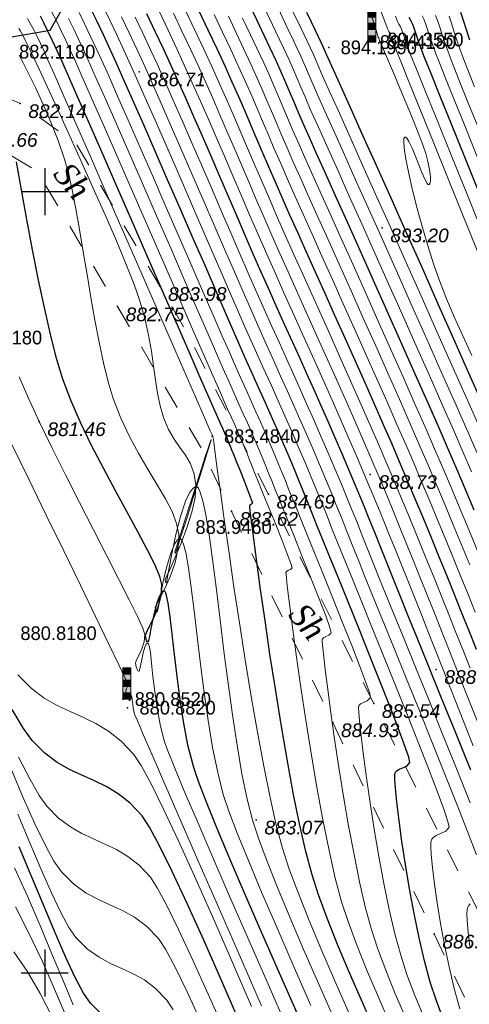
# Model space of a CAD drawing. Header units: millimetres. Extents: x 1490 to 2460, y -539 to 1142.
# Tile 16 of 28: x 2233 to 2262, y 924 to 987. Entities that reach past the tile are written whole.
import ezdxf
from ezdxf.enums import TextEntityAlignment as Align

# ---------------------------------------------------------------- set-up
doc = ezdxf.new("R2010")
doc.units = ezdxf.units.MM
doc.linetypes.add('Auto_Street_NotBorder_Line_m1', pattern=[3, 1.5, -1.5])
for name, color, linetype in [('(001) Сетка', 92, 'Continuous'), ('(004) Точки рельефа', 7, 'Continuous'), ('(031) Горизонтали', 42, 'Continuous'), ('Отметка', 7, 'Continuous'), ('Пикет', 7, 'Continuous')]:
    doc.layers.add(name, color=color, linetype=linetype)
doc.layers.add('(032) Горизонтали утолщенные', color=32, linetype='Continuous', lineweight=30)
for name, color, linetype, lineweight, true_color in [('AUTO#_ROADS_EXIST_L', 7, 'Continuous', 15, 0x000000), ('AUTO#_ROADS_MTRAL_T', 7, 'Continuous', 15, 0x000000), ('HYDRO_TECHN_CNSTR_B', 7, 'Continuous', 15, 0x000000)]:
    doc.layers.add(name, color=color, linetype=linetype, lineweight=lineweight, true_color=true_color)
doc.styles.add('D-431', font='txt')
doc.styles.add('БМ-431 (Times New Roman К)', font='timesi.ttf', dxfattribs={"height": 1})

# ---------------------------------------------------------------- blocks, each defined once
blk = doc.blocks.new('WaterGaugePost_m1')
at = {"layer": 'HYDRO_TECHN_CNSTR_B', "linetype": 'Continuous', "lineweight": 15, "true_color": 0x000000}
h = blk.add_hatch(color=18, dxfattribs=at)
h.dxf.hatch_style = 1
h.paths.add_polyline_path([(0.5, 3.2), (0.5, 4), (-0.5, 4), (-0.5, 3.2)])
h = blk.add_hatch(color=18, dxfattribs=at)
h.dxf.hatch_style = 1
h.paths.add_polyline_path([(0.5, 3.2), (-0.5, 3.2), (-0.5, 0), (0.5, 0)])
at = {"layer": 'HYDRO_TECHN_CNSTR_B', "linetype": 'Continuous', "lineweight": 15, "true_color": 0xfffffe}
h = blk.add_hatch(color=7, dxfattribs=at)
h.dxf.hatch_style = 1
h.paths.add_polyline_path([(0.5, 3.2), (-0.5, 3.2), (-0.5, 0), (0.5, 0)])
at = {"layer": 'HYDRO_TECHN_CNSTR_B', "linetype": 'Continuous', "lineweight": 15, "true_color": 0x000000}
h = blk.add_hatch(color=18, dxfattribs=at)
h.dxf.hatch_style = 1
h.paths.add_polyline_path([(-0.5, 2.4), (-0.5, 1.6), (0.5, 1.6), (0.5, 2.4)])
h = blk.add_hatch(color=18, dxfattribs=at)
h.dxf.hatch_style = 1
h.paths.add_polyline_path([(0.5, 0), (0.5, 0.8), (-0.5, 0.8), (-0.5, 0)])
at = {"layer": 'HYDRO_TECHN_CNSTR_B', "color": 18, "linetype": 'Continuous', "lineweight": 15, "true_color": 0x000000}
blk.add_lwpolyline([(-0.5, 0), (0.5, 0), (0.5, 4), (-0.5, 4)], close=True, dxfattribs=at)
for points in [[(-0.5, 3.2), (0.5, 3.2)], [(-0.5, 2.4), (0.5, 2.4)], [(-0.5, 1.6), (0.5, 1.6)], [(-0.5, 0.8), (0.5, 0.8)]]:
    blk.add_lwpolyline(points, dxfattribs=at)
blk = doc.blocks.new('Setka')
at = {"layer": '(001) Сетка'}
for p, q in [((0, 1.5), (0, -1.5)), ((-1.5, 0), (1.5, 0))]:
    blk.add_line(p, q, dxfattribs=at)

msp = doc.modelspace()

# ---------------------------------------------------------------- linework, layer by layer
at = {"layer": '(004) Точки рельефа', "color": 7, "linetype": 'ByBlock', "lineweight": -2}
for p in [(2240.913, 983.487, 886.712), (2233.303, 981.457, 882.143), (2256.471, 973.506, 893.204), (2242.251, 969.755, 883.983), (2239.534, 968.453, 882.747), (2234.52, 961.103, 881.462), (2255.71, 957.719, 888.727), (2249.19, 956.462, 884.69), (2246.827, 955.36, 883.616), (2259.935, 945.243, 888.263), (2255.932, 943.063, 885.544), (2253.316, 941.836, 884.928), (2248.416, 935.611, 883.072), (2259.805, 928.312, 886.24)]:
    msp.add_point(p, dxfattribs=at)
at = {"layer": '(031) Горизонтали', "color": 42, "linetype": 'Continuous', "lineweight": 0}
for points, elevation in [([(2261.448, 923.509), (2261.091, 924.819), (2260.765, 926.199), (2260.472, 927.602), (2260.215, 928.984), (2259.998, 930.3), (2259.825, 931.505), (2259.698, 932.553), (2259.62, 933.4), (2259.596, 933.902), (2259.601, 934.161), (2259.616, 934.273), (2259.626, 934.309), (2259.661, 934.379), (2259.753, 934.493), (2259.934, 934.617), (2260.218, 934.733), (2260.556, 934.881), (2260.764, 935.143), (2260.689, 935.497), (2260.422, 936.291), (2259.994, 937.452), (2259.436, 938.907), (2258.779, 940.584), (2258.053, 942.41), (2257.29, 944.312), (2256.52, 946.219), (2255.775, 948.056), (2255.085, 949.751), (2254.482, 951.233), (2253.997, 952.427), (2253.659, 953.262), (2253.285, 954.2), (2252.968, 954.995), (2252.689, 955.693), (2252.427, 956.342), (2252.162, 956.991), (2251.875, 957.685), (2251.544, 958.474), (2251.149, 959.403), (2250.776, 960.269), (2250.423, 961.078), (2250.079, 961.853), (2249.735, 962.62), (2249.382, 963.401), (2249.011, 964.223), (2248.613, 965.108), (2248.178, 966.082), (2247.696, 967.168), (2247.286, 968.102), (2246.773, 969.279), (2246.176, 970.652), (2245.515, 972.174), (2244.809, 973.799), (2244.079, 975.48), (2243.345, 977.17), (2242.625, 978.822), (2241.94, 980.389), (2241.31, 981.824), (2240.754, 983.081), (2240.292, 984.112), (2239.943, 984.872), (2239.486, 985.844), (2239.043, 986.778), (2238.621, 987.657)], 886.5), ([(2262.198, 957.891), (2261.67, 959.116), (2261.032, 960.579), (2260.303, 962.235), (2259.505, 964.04), (2258.656, 965.95), (2257.778, 967.921), (2256.891, 969.908), (2256.014, 971.868), (2255.169, 973.756), (2254.374, 975.528), (2253.651, 977.14), (2253.02, 978.547), (2252.5, 979.706), (2252.112, 980.572), (2251.876, 981.102), (2251.54, 981.874), (2251.271, 982.504), (2251.035, 983.062), (2250.796, 983.619), (2250.518, 984.245), (2250.165, 985.009), (2249.885, 985.603), (2249.464, 986.491), (2248.927, 987.615)], 892.5), ([(2262.57, 959.039), (2261.895, 960.584), (2261.118, 962.349), (2260.262, 964.284), (2259.35, 966.338), (2258.405, 968.46), (2257.45, 970.599), (2256.509, 972.705), (2255.603, 974.727), (2254.757, 976.615), (2253.993, 978.318), (2253.335, 979.784), (2252.805, 980.965), (2252.428, 981.808), (2252.225, 982.263), (2251.987, 982.808), (2251.798, 983.253), (2251.631, 983.647), (2251.462, 984.04), (2251.266, 984.481), (2251.017, 985.02), (2250.781, 985.52), (2250.377, 986.37), (2249.835, 987.505)], 893), ([(2262.704, 971.689), (2261.682, 974.204), (2260.695, 976.637), (2259.773, 978.913), (2258.947, 980.957), (2258.247, 982.69), (2257.704, 984.038), (2257.348, 984.924), (2257.208, 985.272), (2257.113, 985.544), (2257.039, 985.769), (2256.983, 985.926), (2256.911, 986.062), (2256.838, 986.197), (2256.707, 986.533), (2256.364, 987.419)], 895), ([(2254.354, 923.213), (2253.414, 925.352), (2252.54, 927.384), (2251.752, 929.278), (2251.069, 931), (2250.51, 932.52), (2250.093, 933.804), (2249.701, 935.279), (2249.299, 937.046), (2248.893, 939.045), (2248.488, 941.219), (2248.09, 943.51), (2247.704, 945.86), (2247.336, 948.209), (2246.99, 950.501), (2246.673, 952.676), (2246.39, 954.677), (2246.145, 956.445), (2245.946, 957.923), (2245.796, 959.051), (2245.702, 959.771), (2245.669, 960.027), (2245.653, 960.079), (2245.638, 960.127), (2245.606, 960.201), (2245.473, 960.505), (2245.1, 961.36), (2244.522, 962.683), (2243.776, 964.39), (2242.898, 966.398), (2241.924, 968.625), (2240.891, 970.988), (2239.835, 973.402), (2238.792, 975.787), (2237.798, 978.058), (2236.889, 980.132), (2236.102, 981.927), (2235.473, 983.359), (2235.037, 984.345), (2234.832, 984.803), (2234.604, 985.288), (2234.39, 985.735), (2234.197, 986.123), (2234.034, 986.435), (2233.908, 986.651), (2233.767, 986.901)], 883.5), ([(2257.017, 922.48), (2256.212, 924.31), (2255.477, 926.041), (2254.831, 927.646), (2254.292, 929.099), (2253.878, 930.372), (2253.477, 931.88), (2253.076, 933.646), (2252.681, 935.608), (2252.297, 937.697), (2251.931, 939.85), (2251.588, 942), (2251.273, 944.081), (2250.994, 946.028), (2250.755, 947.776), (2250.562, 949.258), (2250.422, 950.409), (2250.352, 951.047), (2250.325, 951.338), (2250.32, 951.436), (2250.322, 951.454), (2250.338, 951.485), (2250.383, 951.532), (2250.472, 951.579), (2250.6, 951.628), (2250.705, 951.735), (2250.63, 952.006), (2250.402, 952.627), (2250.065, 953.494), (2249.664, 954.502), (2249.243, 955.545), (2248.848, 956.519), (2248.522, 957.319), (2248.312, 957.839), (2248.119, 958.32), (2247.967, 958.702), (2247.826, 959.05), (2247.668, 959.43), (2247.466, 959.908), (2247.245, 960.418), (2247.036, 960.888), (2246.822, 961.363), (2246.583, 961.892), (2246.303, 962.523), (2246.075, 963.043), (2245.635, 964.05), (2245.019, 965.463), (2244.259, 967.203), (2243.393, 969.188), (2242.455, 971.339), (2241.479, 973.574), (2240.5, 975.813), (2239.554, 977.976), (2238.676, 979.982), (2237.9, 981.751), (2237.261, 983.201), (2236.795, 984.253), (2236.536, 984.826), (2236.206, 985.527), (2235.892, 986.184), (2235.602, 986.781), (2235.342, 987.296)], 884.5), ([(2258.012, 922.869), (2257.318, 924.484), (2256.701, 926.001), (2256.179, 927.4), (2255.77, 928.657), (2255.398, 930.046), (2255.03, 931.64), (2254.673, 933.383), (2254.329, 935.222), (2254.005, 937.102), (2253.704, 938.97), (2253.432, 940.772), (2253.192, 942.454), (2252.99, 943.961), (2252.83, 945.24), (2252.716, 946.237), (2252.662, 946.795), (2252.645, 947.056), (2252.644, 947.148), (2252.648, 947.168), (2252.672, 947.214), (2252.739, 947.284), (2252.873, 947.354), (2253.063, 947.427), (2253.22, 947.587), (2253.133, 947.917), (2252.86, 948.675), (2252.447, 949.749), (2251.94, 951.031), (2251.387, 952.41), (2250.834, 953.776), (2250.329, 955.019), (2249.918, 956.028), (2249.649, 956.695), (2249.404, 957.306), (2249.206, 957.803), (2249.029, 958.243), (2248.85, 958.681), (2248.644, 959.175), (2248.387, 959.781), (2248.11, 960.423), (2247.849, 961.013), (2247.588, 961.593), (2247.312, 962.204), (2247.005, 962.887), (2246.651, 963.684), (2246.386, 964.289), (2245.94, 965.312), (2245.341, 966.683), (2244.622, 968.334), (2243.811, 970.194), (2242.939, 972.193), (2242.037, 974.262), (2241.133, 976.331), (2240.26, 978.331), (2239.445, 980.19), (2238.721, 981.84), (2238.116, 983.212), (2237.662, 984.234), (2237.388, 984.838), (2237.045, 985.567), (2236.715, 986.26), (2236.404, 986.904)], 885), ([(2259.154, 922.934), (2258.568, 924.363), (2258.065, 925.704), (2257.663, 926.941), (2257.292, 928.321), (2256.933, 929.872), (2256.59, 931.539), (2256.268, 933.27), (2255.972, 935.009), (2255.705, 936.702), (2255.472, 938.296), (2255.278, 939.737), (2255.126, 940.97), (2255.022, 941.941), (2254.976, 942.493), (2254.965, 942.758), (2254.969, 942.857), (2254.974, 942.882), (2255.006, 942.942), (2255.096, 943.036), (2255.273, 943.129), (2255.526, 943.226), (2255.734, 943.439), (2255.661, 943.752), (2255.413, 944.463), (2255.026, 945.492), (2254.533, 946.758), (2253.968, 948.183), (2253.365, 949.685), (2252.759, 951.184), (2252.184, 952.6), (2251.674, 953.854), (2251.263, 954.864), (2250.986, 955.551), (2250.703, 956.258), (2250.468, 956.847), (2250.261, 957.363), (2250.062, 957.855), (2249.85, 958.369), (2249.605, 958.954), (2249.307, 959.655), (2248.99, 960.392), (2248.69, 961.073), (2248.395, 961.732), (2248.092, 962.404), (2247.767, 963.124), (2247.407, 963.927), (2246.999, 964.846), (2246.697, 965.535), (2246.244, 966.573), (2245.664, 967.903), (2244.984, 969.465), (2244.229, 971.199), (2243.424, 973.047), (2242.595, 974.95), (2241.767, 976.849), (2240.965, 978.685), (2240.215, 980.398), (2239.542, 981.93), (2238.971, 983.222), (2238.529, 984.215), (2238.24, 984.849), (2237.837, 985.705), (2237.45, 986.518), (2237.085, 987.274)], 885.5), ([(2262.503, 933.365), (2261.93, 934.868), (2261.249, 936.616), (2260.488, 938.539), (2259.676, 940.57), (2258.843, 942.641), (2258.016, 944.685), (2257.225, 946.634), (2256.498, 948.419), (2255.865, 949.974), (2255.355, 951.229), (2254.996, 952.118), (2254.559, 953.212), (2254.19, 954.138), (2253.865, 954.952), (2253.56, 955.709), (2253.251, 956.465), (2252.916, 957.275), (2252.53, 958.194), (2252.07, 959.277), (2251.633, 960.293), (2251.214, 961.251), (2250.804, 962.174), (2250.394, 963.088), (2249.977, 964.014), (2249.542, 964.978), (2249.081, 966.002), (2248.584, 967.111), (2248.044, 968.329), (2247.572, 969.405), (2247.015, 970.685), (2246.39, 972.123), (2245.718, 973.675), (2245.015, 975.298), (2244.3, 976.946), (2243.592, 978.575), (2242.909, 980.141), (2242.27, 981.599), (2241.692, 982.905), (2241.194, 984.015), (2240.795, 984.883), (2240.286, 985.967), (2239.792, 987.006)], 887), ([(2262.117, 936.69), (2261.236, 938.887), (2260.346, 941.091), (2259.475, 943.242), (2258.649, 945.275), (2257.895, 947.128), (2257.239, 948.737), (2256.71, 950.04), (2256.333, 950.974), (2255.885, 952.095), (2255.501, 953.059), (2255.161, 953.911), (2254.846, 954.695), (2254.538, 955.456), (2254.217, 956.237), (2253.865, 957.084), (2253.462, 958.041), (2252.99, 959.151), (2252.537, 960.206), (2252.095, 961.218), (2251.661, 962.2), (2251.229, 963.167), (2250.794, 964.135), (2250.35, 965.117), (2249.894, 966.129), (2249.419, 967.186), (2248.92, 968.301), (2248.393, 969.49), (2247.909, 970.594), (2247.37, 971.832), (2246.788, 973.174), (2246.176, 974.589), (2245.546, 976.048), (2244.909, 977.519), (2244.279, 978.971), (2243.667, 980.376), (2243.086, 981.701), (2242.547, 982.916), (2242.064, 983.991), (2241.647, 984.895), (2241.147, 985.958), (2240.66, 986.986)], 887.5), ([(2262.292, 940.345), (2261.423, 942.56), (2260.635, 944.566), (2259.953, 946.298), (2259.402, 947.693), (2259.007, 948.686), (2258.537, 949.861), (2258.108, 950.936), (2257.708, 951.935), (2257.327, 952.884), (2256.954, 953.807), (2256.578, 954.728), (2256.189, 955.674), (2255.775, 956.667), (2255.327, 957.734), (2254.832, 958.899), (2254.352, 960.015), (2253.861, 961.14), (2253.36, 962.275), (2252.849, 963.422), (2252.33, 964.58), (2251.804, 965.75), (2251.271, 966.934), (2250.732, 968.131), (2250.188, 969.343), (2249.64, 970.57), (2249.09, 971.813), (2248.539, 973.067), (2247.992, 974.327), (2247.45, 975.585), (2246.912, 976.836), (2246.38, 978.074), (2245.855, 979.294), (2245.336, 980.49), (2244.826, 981.656), (2244.325, 982.786), (2243.833, 983.875), (2243.351, 984.917), (2242.771, 986.151), (2242.201, 987.354)], 888.5), ([(2262.847, 941.191), (2262.05, 943.222), (2261.35, 945.002), (2260.773, 946.464), (2260.344, 947.542), (2259.845, 948.789), (2259.379, 949.955), (2258.935, 951.062), (2258.507, 952.128), (2258.084, 953.172), (2257.659, 954.216), (2257.222, 955.278), (2256.764, 956.379), (2256.277, 957.537), (2255.753, 958.773), (2255.283, 959.866), (2254.787, 961.002), (2254.271, 962.174), (2253.738, 963.374), (2253.193, 964.593), (2252.641, 965.823), (2252.087, 967.055), (2251.534, 968.283), (2250.989, 969.496), (2250.454, 970.688), (2249.936, 971.85), (2249.438, 972.974), (2248.919, 974.158), (2248.419, 975.311), (2247.935, 976.435), (2247.463, 977.536), (2247.001, 978.618), (2246.543, 979.684), (2246.087, 980.738), (2245.628, 981.786), (2245.164, 982.831), (2244.69, 983.877), (2244.203, 984.929), (2243.656, 986.091), (2243.111, 987.243)], 889), ([(2262.11, 945.319), (2261.681, 946.398), (2261.201, 947.597), (2260.741, 948.747), (2260.295, 949.859), (2259.86, 950.942), (2259.43, 952.008), (2258.999, 953.068), (2258.564, 954.132), (2258.119, 955.211), (2257.658, 956.316), (2257.178, 957.458), (2256.673, 958.647), (2256.173, 959.809), (2255.631, 961.052), (2255.054, 962.36), (2254.453, 963.714), (2253.835, 965.097), (2253.209, 966.493), (2252.585, 967.882), (2251.971, 969.249), (2251.375, 970.575), (2250.806, 971.843), (2250.274, 973.035), (2249.786, 974.135), (2249.255, 975.347), (2248.765, 976.483), (2248.304, 977.559), (2247.863, 978.594), (2247.432, 979.605), (2246.999, 980.611), (2246.556, 981.63), (2246.091, 982.679), (2245.594, 983.777), (2245.054, 984.94), (2244.485, 986.152), (2243.909, 987.368)], 889.5), ([(2262.432, 948.904), (2261.954, 950.088), (2261.475, 951.269), (2260.994, 952.45), (2260.51, 953.631), (2260.021, 954.814), (2259.526, 956.002), (2259.024, 957.195), (2258.515, 958.395), (2258.002, 959.585), (2257.422, 960.914), (2256.789, 962.353), (2256.115, 963.873), (2255.414, 965.445), (2254.701, 967.041), (2253.988, 968.631), (2253.289, 970.188), (2252.618, 971.682), (2251.988, 973.085), (2251.413, 974.367), (2250.907, 975.501), (2250.483, 976.457), (2249.98, 977.607), (2249.55, 978.606), (2249.171, 979.497), (2248.822, 980.323), (2248.481, 981.126), (2248.125, 981.949), (2247.734, 982.835), (2247.286, 983.825), (2246.758, 984.963), (2246.263, 986.016), (2245.727, 987.15)], 890.5), ([(2262.081, 951.921), (2261.555, 953.204), (2261.027, 954.482), (2260.498, 955.753), (2259.967, 957.016), (2259.436, 958.269), (2258.896, 959.522), (2258.271, 960.953), (2257.578, 962.526), (2256.835, 964.202), (2256.06, 965.942), (2255.27, 967.709), (2254.484, 969.464), (2253.719, 971.169), (2252.992, 972.787), (2252.323, 974.279), (2251.727, 975.607), (2251.224, 976.733), (2250.831, 977.618), (2250.391, 978.624), (2250.018, 979.49), (2249.692, 980.258), (2249.394, 980.966), (2249.102, 981.653), (2248.797, 982.358), (2248.461, 983.121), (2248.071, 983.98), (2247.61, 984.975), (2247.156, 985.94), (2246.632, 987.047)], 891), ([(2262.621, 952.725), (2262.046, 954.118), (2261.475, 955.49), (2260.911, 956.835), (2260.356, 958.143), (2259.834, 959.356), (2259.22, 960.763), (2258.532, 962.325), (2257.789, 964.004), (2257.007, 965.762), (2256.205, 967.56), (2255.4, 969.36), (2254.61, 971.123), (2253.852, 972.811), (2253.146, 974.386), (2252.507, 975.808), (2251.955, 977.04), (2251.507, 978.044), (2251.18, 978.78), (2250.766, 979.725), (2250.422, 980.528), (2250.122, 981.235), (2249.844, 981.894), (2249.562, 982.551), (2249.254, 983.255), (2248.895, 984.05), (2248.462, 984.986), (2248.055, 985.851), (2247.546, 986.925)], 891.5), ([(2262.759, 960.588), (2261.934, 962.462), (2261.021, 964.526), (2260.045, 966.723), (2259.033, 968.996), (2258.01, 971.288), (2257.003, 973.541), (2256.038, 975.697), (2255.14, 977.701), (2254.335, 979.495), (2253.651, 981.021), (2253.111, 982.223), (2252.743, 983.043), (2252.573, 983.424), (2252.377, 983.877), (2252.227, 984.231), (2252.074, 984.583), (2251.869, 985.032), (2251.678, 985.437), (2251.291, 986.249), (2250.744, 987.394)], 893.5), ([(2262.22, 965.323), (2261.636, 966.587), (2261.091, 967.805), (2260.595, 968.964), (2260.16, 970.054), (2259.799, 971.064), (2259.413, 972.274), (2259.047, 973.515), (2258.711, 974.743), (2258.416, 975.911), (2258.173, 976.976), (2257.992, 977.891), (2257.882, 978.613), (2257.854, 979.02), (2257.871, 979.212), (2257.901, 979.28), (2257.923, 979.295), (2257.96, 979.296), (2258.044, 979.239), (2258.192, 979.021), (2258.418, 978.549), (2258.723, 977.799), (2259.021, 977.045), (2259.231, 976.563), (2259.36, 976.334), (2259.429, 976.268), (2259.458, 976.264), (2259.487, 976.278), (2259.531, 976.332), (2259.567, 976.474), (2259.565, 976.755), (2259.502, 977.212), (2259.395, 977.735), (2259.27, 978.265), (2259.082, 978.82), (2258.719, 979.751), (2258.242, 980.919), (2257.713, 982.186), (2257.193, 983.414), (2256.744, 984.466), (2256.428, 985.203), (2256.306, 985.487), (2256.277, 985.569), (2256.255, 985.634), (2256.223, 985.695), (2256.178, 985.855), (2256.05, 986.291), (2255.846, 986.938)], 894.5), ([(2262.927, 973.141), (2261.894, 975.687), (2260.917, 978.099), (2260.031, 980.288), (2259.273, 982.166), (2258.677, 983.646), (2258.278, 984.639), (2258.111, 985.058), (2257.981, 985.423), (2257.875, 985.746), (2257.786, 986.016), (2257.71, 986.219), (2257.623, 986.393), (2257.544, 986.527), (2257.454, 986.7), (2257.32, 987.039)], 895.5), ([(2262.607, 977.942), (2261.781, 979.985), (2261.067, 981.755), (2260.497, 983.172), (2260.103, 984.156), (2259.916, 984.63), (2259.717, 985.183), (2259.548, 985.688), (2259.404, 986.134), (2259.278, 986.51), (2259.165, 986.804), (2259.041, 987.062)], 896.5), ([(2262.655, 979.834), (2261.964, 981.549), (2261.407, 982.934), (2261.015, 983.915), (2260.819, 984.415), (2260.573, 985.097), (2260.365, 985.72), (2260.187, 986.271), (2260.032, 986.734), (2259.893, 987.096)], 897), ([(2262.386, 982.525), (2261.95, 983.618), (2261.722, 984.201), (2261.475, 984.881), (2261.26, 985.515), (2261.072, 986.092), (2260.906, 986.603), (2260.757, 987.039)], 897.5), ([(2253.444, 922.772), (2252.417, 925.093), (2251.45, 927.308), (2250.564, 929.379), (2249.776, 931.272), (2249.107, 932.951), (2248.575, 934.379), (2248.2, 935.52), (2247.839, 936.925), (2247.502, 938.566), (2247.186, 940.39), (2246.889, 942.342), (2246.611, 944.367), (2246.348, 946.412), (2246.099, 948.421), (2245.862, 950.341), (2245.635, 952.116), (2245.417, 953.694), (2245.205, 955.018), (2244.997, 956.036), (2244.833, 956.592), (2244.711, 956.841), (2244.629, 956.92), (2244.588, 956.932), (2244.517, 956.925), (2244.374, 956.846), (2244.163, 956.579), (2243.889, 955.998), (2243.568, 955.014), (2243.279, 953.88), (2243.033, 952.743), (2242.841, 951.75), (2242.733, 951.157), (2242.683, 950.879), (2242.664, 950.79), (2242.66, 950.779), (2242.65, 950.783), (2242.629, 950.811), (2242.599, 950.884), (2242.579, 950.982), (2242.668, 951.181), (2242.904, 951.684), (2243.235, 952.419), (2243.611, 953.315), (2243.981, 954.3), (2244.293, 955.302), (2244.498, 956.249), (2244.544, 957.07), (2244.423, 957.819), (2244.193, 958.427), (2243.886, 958.952), (2243.53, 959.45), (2243.157, 959.979), (2242.797, 960.594), (2242.479, 961.354), (2242.263, 962.115), (2242.101, 962.914), (2241.97, 963.757), (2241.846, 964.651), (2241.706, 965.603), (2241.525, 966.622), (2241.28, 967.712), (2240.947, 968.883), (2240.6, 969.865), (2240.093, 971.147), (2239.462, 972.658), (2238.741, 974.327), (2237.967, 976.081), (2237.173, 977.851), (2236.396, 979.565), (2235.67, 981.15), (2235.03, 982.537), (2234.512, 983.654), (2234.15, 984.429), (2233.981, 984.792), (2233.799, 985.175), (2233.635, 985.516), (2233.495, 985.789), (2233.391, 985.971), (2233.3, 986.13), (2233.219, 986.255)], 883), ([(2251.919, 923.726), (2250.784, 926.301), (2249.723, 928.736), (2248.757, 930.986), (2247.91, 933.006), (2247.204, 934.751), (2246.662, 936.176), (2246.307, 937.236), (2245.948, 938.644), (2245.626, 940.24), (2245.339, 941.967), (2245.081, 943.764), (2244.849, 945.574), (2244.637, 947.335), (2244.441, 948.99), (2244.257, 950.479), (2244.08, 951.743), (2243.906, 952.723), (2243.766, 953.262), (2243.658, 953.504), (2243.585, 953.581), (2243.548, 953.593), (2243.485, 953.586), (2243.359, 953.506), (2243.175, 953.244), (2242.941, 952.684), (2242.675, 951.765), (2242.446, 950.76), (2242.264, 949.834), (2242.158, 949.264), (2242.104, 948.992), (2242.082, 948.904), (2242.076, 948.893), (2242.057, 948.897), (2242.023, 948.932), (2241.979, 949.033), (2241.951, 949.204), (2242.04, 949.4), (2242.272, 949.838), (2242.586, 950.465), (2242.922, 951.233), (2243.219, 952.09), (2243.419, 952.987), (2243.459, 953.874), (2243.321, 954.576), (2243.024, 955.338), (2242.6, 956.163), (2242.083, 957.054), (2241.506, 958.012), (2240.901, 959.042), (2240.303, 960.146), (2239.745, 961.325), (2239.26, 962.585), (2238.941, 963.644), (2238.642, 964.852), (2238.36, 966.176), (2238.091, 967.582), (2237.834, 969.038), (2237.586, 970.512), (2237.345, 971.971), (2237.107, 973.381), (2236.871, 974.711), (2236.634, 975.928), (2236.393, 976.998), (2236.146, 977.89), (2235.733, 979.086), (2235.267, 980.27), (2234.779, 981.401), (2234.302, 982.436), (2233.866, 983.334), (2233.505, 984.052), (2233.248, 984.548)], 882.5), ([(2250.311, 922.487), (2249.022, 925.429), (2247.786, 928.254), (2246.626, 930.912), (2245.564, 933.356), (2244.624, 935.538), (2243.827, 937.408), (2243.196, 938.919), (2242.753, 940.022), (2242.522, 940.668), (2242.262, 941.705), (2242.065, 942.772), (2241.917, 943.817), (2241.806, 944.789), (2241.719, 945.637), (2241.642, 946.308), (2241.58, 946.683), (2241.528, 946.853), (2241.489, 946.907), (2241.468, 946.915), (2241.435, 946.909), (2241.371, 946.85), (2241.282, 946.663), (2241.177, 946.293), (2241.066, 945.759), (2240.993, 945.385), (2240.946, 945.193), (2240.919, 945.129), (2240.906, 945.12), (2240.885, 945.123), (2240.845, 945.151), (2240.789, 945.235), (2240.73, 945.404), (2240.695, 945.646), (2240.759, 945.852), (2240.916, 946.166), (2241.1, 946.561), (2241.246, 947.009), (2241.288, 947.483), (2241.157, 947.868), (2240.813, 948.62), (2240.289, 949.682), (2239.622, 950.999), (2238.844, 952.514), (2237.991, 954.172), (2237.098, 955.916), (2236.199, 957.689), (2235.328, 959.437), (2234.52, 961.103), (2233.81, 962.63), (2233.232, 963.963)], 881.5), ([(2248.744, 923.713), (2247.339, 926.941), (2245.999, 930.017), (2244.751, 932.883), (2243.619, 935.479), (2242.63, 937.748), (2241.811, 939.631), (2241.187, 941.07), (2240.785, 942.007), (2240.63, 942.384), (2240.542, 942.785), (2240.493, 943.171), (2240.462, 943.461), (2240.428, 943.577), (2240.379, 943.408), (2240.321, 943.234), (2240.227, 943.356), (2240.121, 943.621), (2240.067, 943.867), (2240.102, 944.017), (2240.171, 944.138), (2240.202, 944.287), (2240.048, 944.632), (2239.622, 945.529), (2238.968, 946.888), (2238.132, 948.617), (2237.158, 950.625), (2236.091, 952.822), (2234.976, 955.117), (2233.858, 957.418), (2232.782, 959.635)], 881), ([(2248.12, 923.66), (2246.84, 926.631), (2245.616, 929.432), (2244.468, 932.011), (2243.417, 934.318), (2242.483, 936.3), (2241.686, 937.907), (2241.047, 939.087), (2240.586, 939.789), (2239.772, 940.65), (2238.958, 941.294), (2238.142, 941.782), (2237.324, 942.176), (2236.501, 942.537), (2235.674, 942.927), (2234.841, 943.407), (2234.001, 944.039), (2233.154, 944.885)], 880.5), ([(2246.443, 921.987), (2245.348, 924.459), (2244.343, 926.675), (2243.449, 928.584), (2242.686, 930.131), (2242.076, 931.266), (2241.639, 931.935), (2240.915, 932.702), (2240.189, 933.276), (2239.461, 933.712), (2238.731, 934.063), (2237.997, 934.386), (2237.26, 934.733), (2236.517, 935.162), (2235.768, 935.725), (2235.013, 936.479), (2234.523, 937.169), (2233.916, 938.232), (2233.208, 939.614)], 879.5), ([(2244.901, 922.645), (2243.994, 924.594), (2243.221, 926.176), (2242.604, 927.333), (2242.166, 928.008), (2241.4, 928.805), (2240.633, 929.381), (2239.864, 929.807), (2239.091, 930.159), (2238.313, 930.508), (2237.53, 930.928), (2236.74, 931.493), (2235.942, 932.276), (2235.466, 932.961), (2234.899, 934.008), (2234.25, 935.364), (2233.528, 936.979), (2232.741, 938.802)], 879), ([(2243.102, 923.451), (2242.693, 924.081), (2241.977, 924.827), (2241.259, 925.365), (2240.539, 925.764), (2239.816, 926.093), (2239.089, 926.419), (2238.357, 926.813), (2237.618, 927.341), (2236.872, 928.073), (2236.429, 928.712), (2235.906, 929.683), (2235.309, 930.941), (2234.646, 932.439), (2233.923, 934.131), (2233.148, 935.97)], 878.5), ([(2236.693, 923.776), (2236.031, 925.364), (2235.32, 927.082), (2234.564, 928.883), (2233.771, 930.72), (2232.944, 932.546)], 877.5), ([(2262.093, 927.516), (2261.978, 928.418), (2261.914, 929.159), (2261.902, 929.613), (2261.917, 929.862), (2261.938, 929.98), (2261.953, 930.023), (2261.993, 930.104), (2262.1, 930.237)], 887), ([(2236.264, 922.984), (2235.506, 924.781), (2234.706, 926.594), (2233.87, 928.368), (2233.002, 930.052)], 877), ([(2235.381, 922.961), (2234.584, 924.504), (2233.754, 925.924), (2232.896, 927.174)], 876.5)]:
    msp.add_lwpolyline(points, dxfattribs=dict(at, elevation=elevation))
at = {"layer": '(031) Горизонтали', "color": 42, "linetype": 'Continuous', "lineweight": 0, "elevation": 883.5}
msp.add_lwpolyline([(2243.207, 952.761), (2243.208, 952.755), (2243.214, 952.734), (2243.229, 952.695), (2243.245, 952.665), (2243.348, 952.978), (2243.612, 953.803), (2243.985, 954.97), (2244.41, 956.308), (2244.832, 957.647), (2245.196, 958.815), (2245.409, 959.514), (2245.505, 959.842), (2245.531, 959.948), (2245.532, 959.962), (2245.524, 959.95), (2245.485, 959.85), (2245.374, 959.531), (2245.147, 958.846), (2244.774, 957.694), (2244.35, 956.373), (2243.929, 955.05), (2243.563, 953.894), (2243.305, 953.075), (2243.207, 952.761)], close=True, dxfattribs=at)
at = {"layer": '(032) Горизонтали утолщенные', "color": 32, "linetype": 'Continuous', "lineweight": 30}
for points, elevation in [([(2262.367, 955.433), (2261.812, 956.756), (2261.277, 958.017), (2260.731, 959.285), (2260.076, 960.785), (2259.334, 962.469), (2258.527, 964.292), (2257.676, 966.207), (2256.801, 968.168), (2255.924, 970.128), (2255.068, 972.041), (2254.251, 973.862), (2253.497, 975.542), (2252.827, 977.037), (2252.261, 978.299), (2251.821, 979.282), (2251.528, 979.941), (2251.148, 980.811), (2250.838, 981.536), (2250.568, 982.174), (2250.31, 982.782), (2250.034, 983.417), (2249.712, 984.136), (2249.314, 984.997), (2248.954, 985.762), (2248.46, 986.802), (2247.861, 988.056)], 892), ([(2260.422, 922.762), (2259.947, 924.023), (2259.556, 925.225), (2259.189, 926.581), (2258.843, 928.064), (2258.521, 929.623), (2258.228, 931.205), (2257.967, 932.759), (2257.742, 934.233), (2257.557, 935.576), (2257.416, 936.735), (2257.324, 937.659), (2257.288, 938.195), (2257.284, 938.46), (2257.292, 938.565), (2257.3, 938.596), (2257.329, 938.654), (2257.406, 938.749), (2257.557, 938.852), (2257.794, 938.949), (2258.076, 939.073), (2258.249, 939.291), (2258.174, 939.629), (2257.913, 940.391), (2257.5, 941.5), (2256.967, 942.88), (2256.346, 944.453), (2255.671, 946.143), (2254.975, 947.871), (2254.291, 949.562), (2253.65, 951.138), (2253.087, 952.522), (2252.633, 953.637), (2252.322, 954.406), (2251.969, 955.29), (2251.676, 956.024), (2251.418, 956.669), (2251.17, 957.283), (2250.905, 957.924), (2250.6, 958.654), (2250.228, 959.529), (2249.88, 960.338), (2249.55, 961.09), (2249.228, 961.813), (2248.903, 962.536), (2248.563, 963.288), (2248.198, 964.098), (2247.797, 964.994), (2247.348, 966.007), (2246.977, 966.852), (2246.467, 968.02), (2245.845, 969.448), (2245.137, 971.079), (2244.367, 972.85), (2243.561, 974.701), (2242.746, 976.574), (2241.947, 978.406), (2241.189, 980.138), (2240.499, 981.71), (2239.903, 983.061), (2239.425, 984.131), (2239.092, 984.86), (2238.629, 985.842), (2238.185, 986.777), (2237.766, 987.643)], 886), ([(2262.513, 946.514), (2262.021, 947.744), (2261.537, 948.95), (2261.059, 950.139), (2260.583, 951.317), (2260.106, 952.49), (2259.625, 953.666), (2259.137, 954.85), (2258.638, 956.05), (2258.125, 957.271), (2257.594, 958.521), (2257.108, 959.651), (2256.569, 960.886), (2255.989, 962.204), (2255.377, 963.583), (2254.744, 965.004), (2254.1, 966.444), (2253.455, 967.882), (2252.819, 969.298), (2252.202, 970.67), (2251.616, 971.977), (2251.068, 973.197), (2250.571, 974.311), (2250.135, 975.296), (2249.641, 976.423), (2249.2, 977.445), (2248.798, 978.388), (2248.42, 979.277), (2248.054, 980.14), (2247.685, 981.001), (2247.299, 981.887), (2246.883, 982.823), (2246.424, 983.836), (2245.906, 984.952), (2245.339, 986.157), (2244.749, 987.405)], 890), ([(2256.135, 921.841), (2255.231, 923.873), (2254.387, 925.817), (2253.622, 927.64), (2252.954, 929.314), (2252.402, 930.806), (2251.985, 932.088), (2251.589, 933.582), (2251.187, 935.354), (2250.785, 937.343), (2250.39, 939.487), (2250.006, 941.723), (2249.639, 943.99), (2249.295, 946.224), (2248.979, 948.364), (2248.698, 950.348), (2248.456, 952.113), (2248.259, 953.597), (2248.113, 954.737), (2248.036, 955.361), (2248.004, 955.639), (2247.996, 955.727), (2247.996, 955.74), (2248.007, 955.758), (2248.045, 955.787), (2248.121, 955.825), (2248.19, 955.883), (2248.119, 956.101), (2247.924, 956.609), (2247.659, 957.28), (2247.377, 957.984), (2247.131, 958.595), (2246.975, 958.983), (2246.856, 959.279), (2246.764, 959.51), (2246.669, 959.74), (2246.545, 960.034), (2246.406, 960.354), (2246.273, 960.65), (2246.129, 960.97), (2245.954, 961.362), (2245.785, 961.75), (2245.402, 962.627), (2244.837, 963.919), (2244.124, 965.553), (2243.294, 967.454), (2242.379, 969.547), (2241.413, 971.759), (2240.427, 974.015), (2239.453, 976.241), (2238.525, 978.363), (2237.673, 980.307), (2236.931, 981.998), (2236.33, 983.363), (2235.904, 984.326), (2235.684, 984.815), (2235.373, 985.475), (2235.081, 986.083), (2234.819, 986.612), (2234.597, 987.037)], 884), ([(2262.149, 938.8), (2261.168, 941.221), (2260.241, 943.504), (2259.396, 945.579), (2258.666, 947.373), (2258.08, 948.814), (2257.67, 949.83), (2257.184, 951.046), (2256.756, 952.118), (2256.368, 953.089), (2256.003, 953.997), (2255.643, 954.885), (2255.271, 955.79), (2254.871, 956.756), (2254.423, 957.82), (2253.911, 959.025), (2253.462, 960.069), (2253.014, 961.097), (2252.565, 962.114), (2252.114, 963.128), (2251.658, 964.145), (2251.196, 965.17), (2250.727, 966.211), (2250.248, 967.273), (2249.759, 968.363), (2249.257, 969.487), (2248.741, 970.651), (2248.247, 971.778), (2247.727, 972.973), (2247.189, 974.217), (2246.638, 975.496), (2246.08, 976.79), (2245.521, 978.085), (2244.968, 979.363), (2244.427, 980.607), (2243.903, 981.8), (2243.403, 982.925), (2242.933, 983.966), (2242.499, 984.906), (2241.952, 986.069), (2241.421, 987.191)], 888), ([(2262.922, 962.183), (2262.03, 964.202), (2261.071, 966.364), (2260.069, 968.617), (2259.047, 970.908), (2258.031, 973.185), (2257.042, 975.395), (2256.106, 977.485), (2255.246, 979.404), (2254.486, 981.099), (2253.85, 982.517), (2253.361, 983.606), (2253.044, 984.313), (2252.921, 984.586), (2252.85, 984.75), (2252.795, 984.88), (2252.721, 985.043), (2252.574, 985.354), (2252.205, 986.128), (2251.652, 987.283)], 894), ([(2262.704, 975.696), (2261.762, 978.02), (2260.906, 980.136), (2260.17, 981.96), (2259.587, 983.409), (2259.19, 984.398), (2259.014, 984.844), (2258.826, 985.369), (2258.674, 985.833), (2258.547, 986.219), (2258.438, 986.511), (2258.313, 986.762), (2258.199, 986.954)], 896), ([(2262.089, 985.509), (2261.871, 986.178), (2261.679, 986.771), (2261.507, 987.276)], 898), ([(2251.126, 923.038), (2249.912, 925.795), (2248.76, 928.425), (2247.693, 930.882), (2246.733, 933.121), (2245.902, 935.093), (2245.224, 936.753), (2244.721, 938.055), (2244.415, 938.952), (2244.068, 940.312), (2243.78, 941.775), (2243.542, 943.283), (2243.346, 944.778), (2243.18, 946.202), (2243.038, 947.499), (2242.908, 948.61), (2242.783, 949.478), (2242.68, 949.959), (2242.597, 950.175), (2242.539, 950.244), (2242.508, 950.254), (2242.457, 950.247), (2242.357, 950.172), (2242.213, 949.93), (2242.034, 949.429), (2241.837, 948.645), (2241.677, 947.858), (2241.579, 947.349), (2241.525, 947.099), (2241.5, 947.017), (2241.491, 947.006), (2241.474, 947.009), (2241.442, 947.031), (2241.398, 947.098), (2241.351, 947.232), (2241.323, 947.425), (2241.405, 947.633), (2241.614, 948.039), (2241.882, 948.595), (2242.142, 949.252), (2242.328, 949.962), (2242.373, 950.678), (2242.24, 951.193), (2241.917, 951.948), (2241.437, 952.908), (2240.835, 954.039), (2240.144, 955.305), (2239.398, 956.673), (2238.632, 958.107), (2237.879, 959.573), (2237.173, 961.036), (2236.549, 962.461), (2236.04, 963.815), (2235.661, 965.07), (2235.271, 966.585), (2234.878, 968.299), (2234.487, 970.151), (2234.105, 972.08), (2233.739, 974.025), (2233.394, 975.925), (2233.078, 977.719)], 882), ([(2247.456, 922.434), (2246.218, 925.279), (2245.054, 927.908), (2243.986, 930.267), (2243.035, 932.298), (2242.225, 933.944), (2241.576, 935.151), (2241.112, 935.862), (2240.344, 936.676), (2239.574, 937.285), (2238.802, 937.747), (2238.027, 938.12), (2237.249, 938.461), (2236.467, 938.83), (2235.679, 939.285), (2234.885, 939.882), (2234.084, 940.682), (2233.527, 941.451), (2232.784, 942.68)], 880), ([(2238.496, 923.188), (2237.801, 923.87), (2237.359, 924.517), (2236.835, 925.512), (2236.236, 926.804), (2235.569, 928.34), (2234.842, 930.068), (2234.062, 931.936), (2233.236, 933.892)], 878)]:
    msp.add_lwpolyline(points, dxfattribs=dict(at, elevation=elevation))
at = {"color": 1, "lineweight": 30, "elevation": 879.5}
msp.add_lwpolyline([(2193.203, 964.755), (2203.861, 975.15), (2224.907, 984.349), (2235.217, 986.141), (2240.185, 994.896), (2249.239, 1017.577), (2255.456, 1047.478), (2240.396, 1063.31)], dxfattribs=at)
at = {"layer": 'AUTO#_ROADS_EXIST_L', "color": 18, "linetype": 'Auto_Street_NotBorder_Line_m1', "lineweight": 15, "true_color": 0x000000, "elevation": 910.22, "flags": 128}
msp.add_lwpolyline([(2223.117, 1056.502), (2235.632, 1059.519), (2242.76, 1059.915), (2245.928, 1058.965), (2247.512, 1056.927), (2256.784, 1030.61), (2271.901, 979.695), (2285.809, 930.632), (2294.022, 902.612), (2299.832, 880.227), (2300.587, 876.569), (2301.792, 869.383), (2301.761, 867.762), (2301.31, 866.973), (2300.993, 866.303), (2299.753, 865.957), (2298.926, 865.93), (2290.26, 879.817), (2269.401, 916.299), (2243.994, 966.786), (2236.898, 978.87), (2233.332, 981.444), (2230.491, 982.698), (2226.66, 983.424), (2222.302, 983.358), (2218.472, 982.632), (2216.226, 981.246), (2214.64, 979.926), (2213.254, 978.011), (2212.329, 975.041), (2211.735, 971.344), (2223.602, 937.217), (2244.099, 871.683), (2244.797, 863.667), (2244.704, 860.949), (2242.764, 852.586), (2241.129, 850.506), (2238.327, 850.484)], dxfattribs=at)
at = {"layer": 'AUTO#_ROADS_EXIST_L', "color": 18, "linetype": 'Auto_Street_NotBorder_Line_m1', "lineweight": 15, "true_color": 0x000000, "flags": 128}
msp.add_lwpolyline([(2247.581, 849.093), (2251.885, 855.331), (2252.257, 860.632), (2250.314, 867.29), (2225.669, 942.532), (2216.711, 966.41), (2215.51, 971.951), (2215.797, 974.979), (2216.596, 976.921), (2218.254, 978.634), (2221.286, 979.902), (2226.887, 980.473), (2230.372, 979.56), (2234.419, 977.088), (2244.852, 959.476), (2262.054, 923.625), (2278.834, 893.805), (2292.674, 868.602), (2293.731, 866.66), (2295.534, 863.958), (2297.955, 862.606), (2300.152, 862.325), (2303.307, 863.507), (2305.334, 865.421), (2305.559, 866.66), (2298.225, 896.532), (2287.566, 931.893), (2275.423, 974.244), (2263.912, 1014.226), (2253.071, 1048.255), (2252.294, 1052.375), (2252.345, 1055.408), (2252.768, 1056.009), (2253.453, 1056.184), (2255.214, 1052.199)], dxfattribs=at)
at = {"layer": 'Пикет', "color": 7}
for p in [(2256.044, 985.549, 894.355), (2253.06, 985.048, 894.199), (2255.567, 985.385, 894.418), (2245.595, 960.164, 883.484), (2243.767, 954.348, 883.946), (2239.881, 943.341, 880.852), (2240.183, 942.789, 880.882)]:
    msp.add_point(p, dxfattribs=at)

# ---------------------------------------------------------------- block references
at = {"layer": '(001) Сетка'}
for p in [(2234.877, 975.816), (2234.877, 925.816)]:
    msp.add_blockref('Setka', p, dxfattribs=at)
at = {"layer": 'HYDRO_TECHN_CNSTR_B', "color": 18, "true_color": 0x000000, "xscale": 0.5, "yscale": 0.5, "zscale": 0.5}
for p in [(2255.817, 985.385, 894.418), (2240.131, 943.341, 880.852)]:
    msp.add_blockref('WaterGaugePost_m1', p, dxfattribs=at)

# ---------------------------------------------------------------- texts
at = {"layer": '(004) Точки рельефа', "color": 7, "linetype": 'ByBlock', "ltscale": 0.5, "char_height": 0.875, "attachment_point": 4, "style": 'D-431'}
for s, insert in [('{\\fArial|b0|i1|c204|p32;886.71}', (2241.438, 982.987, 886.712)), ('{\\fArial|b0|i1|c204|p32;882.14}', (2233.828, 980.957, 882.143)), ('{\\fArial|b0|i1|c204|p32;881.66}', (2230.683, 979.116, 881.661)), ('{\\fArial|b0|i1|c204|p32;893.20}', (2256.996, 973.006, 893.204)), ('{\\fArial|b0|i1|c204|p32;883.98}', (2242.776, 969.255, 883.983)), ('{\\fArial|b0|i1|c204|p32;882.75}', (2240.059, 967.953, 882.747)), ('{\\fArial|b0|i1|c204|p32;881.46}', (2235.045, 960.603, 881.462)), ('{\\fArial|b0|i1|c204|p32;888.73}', (2256.235, 957.219, 888.727)), ('{\\fArial|b0|i1|c204|p32;884.69}', (2249.715, 955.962, 884.69)), ('{\\fArial|b0|i1|c204|p32;883.62}', (2247.352, 954.86, 883.616)), ('{\\fArial|b0|i1|c204|p32;888.26}', (2260.46, 944.743, 888.263)), ('{\\fArial|b0|i1|c204|p32;885.54}', (2256.457, 942.563, 885.544)), ('{\\fArial|b0|i1|c204|p32;884.93}', (2253.841, 941.336, 884.928)), ('{\\fArial|b0|i1|c204|p32;883.07}', (2248.941, 935.111, 883.072)), ('{\\fArial|b0|i1|c204|p32;886.24}', (2260.33, 927.812, 886.24))]:
    msp.add_mtext(s, dxfattribs=dict(at, insert=insert))
at = {"layer": 'AUTO#_ROADS_MTRAL_T', "color": 18, "true_color": 0x000000, "style": 'БМ-431 (Times New Roman К)'}
for p in [(2236.071, 976.021), (2251.117, 947.818)]:
    msp.add_text('Sh', height=1.5, rotation=309.32915, dxfattribs=at).set_placement(p, align=Align.CENTER)
at = {"layer": 'Отметка', "style": 'D-431'}
for s, p in [('894.4180', (2256.325, 984.947, 894.418)), ('894.3550', (2256.802, 985.111, 894.355)), ('882.1180', (2233.236, 984.334, 882.118)), ('894.1990', (2253.818, 984.61, 894.199)), ('880.9180', (2229.832, 966.039, 880.918)), ('883.4840', (2246.353, 959.726, 883.484)), ('883.9460', (2244.525, 953.91, 883.946)), ('880.8180', (2233.321, 947.12, 880.818)), ('880.8520', (2240.639, 942.903, 880.852)), ('880.8820', (2240.941, 942.351, 880.882))]:
    msp.add_text(s, height=0.875, dxfattribs=at).set_placement(p)

doc.saveas('drawing.dxf')
